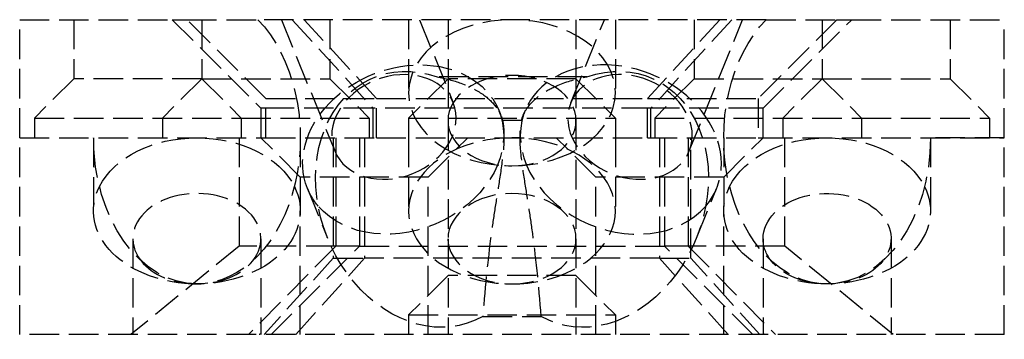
# Model space of a CAD drawing. Header units: millimetres. Extents: x -25 to 25, y -0.2 to 16.
import ezdxf

# ---------------------------------------------------------------- set-up
doc = ezdxf.new("R2010")
doc.units = ezdxf.units.MM
doc.header["$LTSCALE"] = 10
doc.linetypes.add('ALLCAD_Strich', pattern=[0.2, 0.15, -0.05])
doc.layers.add('BESCH_KONT_sich_schn_grun_2d', color=10, linetype='Continuous')

msp = doc.modelspace()

# ---------------------------------------------------------------- linework, layer by layer
at = {"layer": 'BESCH_KONT_sich_schn_grun_2d', "linetype": 'ALLCAD_Strich'}
for p, q in [((-24.99999999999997, 10), (-24.99999999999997, 16)), ((-24.99999999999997, 16), (-17.24999999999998, 16)), ((-22.24999999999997, 16), (-22.24999999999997, 13)), ((-17.24999999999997, 16), (-16.5, 16)), ((-17.24999999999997, 16), (-12.74999999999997, 11.50000000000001)), ((-12.49999999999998, 11.99999999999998), (-16.5, 15.99999999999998)), ((-16.5, 15.99999999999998), (-12.90767078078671, 15.99999999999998)), ((-15.74999999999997, 16), (-15.74999999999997, 13)), ((12.90767078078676, 16), (-12.9076707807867, 15.99999999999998)), ((-11.7098453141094, 15.99999999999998), (-9.004158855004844, 9.329437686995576)), ((-11.15587484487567, 16), (-7.057798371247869, 11.5)), ((-6.88306408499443, 11.99999999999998), (-10.55403159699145, 15.99999999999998)), ((-9.249999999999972, 16), (-9.249999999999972, 13)), ((-5.25, 15.99999999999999), (-5.25, 12.28768939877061)), ((-4.695492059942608, 15.99999999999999), (-2.980795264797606, 11.77261002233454)), ((-3.25, 16), (-3.25, 13)), ((2.98079526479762, 11.77261002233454), (4.695492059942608, 16)), ((3.25, 16), (3.25, 13)), ((5.25, 15.99999999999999), (5.25, 12.28768939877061)), ((10.55403159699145, 16), (6.883064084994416, 12)), ((11.15587484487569, 16), (7.057798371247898, 11.5)), ((9.00415885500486, 9.329437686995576), (11.70984531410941, 16)), ((9.250000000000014, 16), (9.250000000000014, 13)), ((16.5, 16), (12.50000000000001, 12)), ((12.75000000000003, 11.49999999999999), (17.25000000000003, 16)), ((12.90767078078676, 16), (16.5, 16)), ((15.75000000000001, 16), (15.75000000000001, 13)), ((16.5, 16), (17.25000000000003, 16)), ((17.25000000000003, 16), (25.00000000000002, 16)), ((22.25000000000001, 16), (22.25000000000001, 13)), ((25.00000000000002, 10), (25.00000000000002, 16)), ((-22.24999999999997, 12.99999999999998), (-24.24999999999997, 11)), ((-15.74999999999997, 12.99999999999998), (-22.24999999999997, 12.99999999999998)), ((-15.74999999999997, 12.99999999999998), (-17.74999999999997, 11)), ((-15.74999999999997, 12.99999999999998), (-13.74999999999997, 11)), ((-15.74999999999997, 12.99999999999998), (-9.249999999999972, 12.99999999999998)), ((-9.249999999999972, 12.99999999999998), (-7.249999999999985, 11)), ((-3.25, 12.99999999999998), (-5.25, 11)), ((-3.25, 13), (-3.25, 10.87347583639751)), ((3.25, 12.99999999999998), (-3.25, 12.99999999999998)), ((3.25, 13), (3.25, 10.87347583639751)), ((3.25, 12.99999999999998), (5.25, 11)), ((9.250000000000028, 12.99999999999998), (7.250000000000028, 11)), ((9.250000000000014, 12.99999999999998), (15.75000000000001, 12.99999999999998)), ((15.75000000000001, 12.99999999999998), (13.75000000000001, 11)), ((15.75000000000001, 12.99999999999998), (17.75000000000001, 11)), ((15.75000000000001, 12.99999999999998), (22.25000000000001, 12.99999999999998)), ((22.25000000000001, 12.99999999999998), (24.25000000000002, 11)), ((-12.5, 11.99999999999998), (-6.88306408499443, 11.99999999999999)), ((-12.5, 9.999999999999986), (-12.5, 11.99999999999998)), ((-6.88306408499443, 11.99999999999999), (6.88306408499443, 12)), ((-6.88306408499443, 9.999999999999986), (-6.88306408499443, 11.99999999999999)), ((6.88306408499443, 12), (12.5, 12)), ((6.88306408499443, 10), (6.883064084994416, 12)), ((12.50000000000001, 12), (12.50000000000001, 10)), ((-12.49999999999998, 11.5), (-12.74999999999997, 11.5)), ((-12.74999999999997, 11.50000000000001), (-12.74999999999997, 10)), ((-7.057798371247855, 11.5), (-12.49999999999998, 11.5)), ((7.057798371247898, 11.49999999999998), (-7.057798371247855, 11.49999999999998)), ((-7.057798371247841, 10), (-7.057798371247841, 11.5)), ((-0.6621491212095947, 11.37720248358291), (-0.559086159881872, 11.12311247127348)), ((0.5590874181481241, 11.12311557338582), (0.6621491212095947, 11.3772024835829)), ((7.057798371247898, 10), (7.057798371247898, 11.5)), ((12.5, 11.49999999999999), (7.057798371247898, 11.49999999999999)), ((12.75000000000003, 11.49999999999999), (12.5, 11.49999999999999)), ((12.75000000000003, 10), (12.75000000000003, 11.49999999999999)), ((-24.24999999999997, 11), (-24.24999999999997, 10)), ((-24.24999999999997, 11), (-13.74999999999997, 11)), ((-17.74999999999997, 11), (-17.74999999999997, 10)), ((-13.74999999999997, 11), (-13.74999999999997, 10)), ((-13.74999999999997, 11), (-7.249999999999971, 11)), ((-7.249999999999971, 11), (-7.249999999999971, 10)), ((-5.25, 11), (-5.25, 10)), ((-5.25, 11), (5.25, 11)), ((-3.25, 10.87347583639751), (-3.25, -1.42e-14)), ((3.25, 10.87347583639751), (3.25, -1.42e-14)), ((5.25, 11), (5.25, 10)), ((7.250000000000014, 11), (7.250000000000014, 10)), ((7.250000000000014, 11), (17.75000000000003, 11)), ((13.75000000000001, 11), (13.75000000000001, 10)), ((17.75000000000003, 11), (17.75000000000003, 10)), ((17.75000000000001, 11), (24.25000000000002, 11)), ((24.25000000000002, 11), (24.25000000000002, 10)), ((10.75000000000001, 10.00000000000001), (10.75000000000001, 6.287689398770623)), ((-24.99999999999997, 10), (-12.74999999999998, 10)), ((-25.00000000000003, 9.999999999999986), (-21.24999999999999, 9.999999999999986)), ((-25.00000000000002, -1.42e-14), (-25.00000000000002, 9.999999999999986)), ((-21.25, 10), (-21.25, 6.287689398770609)), ((-13.85436542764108, 9.999999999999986), (-13.85436542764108, 4.500000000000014)), ((-10.75000000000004, 7.999999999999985), (-12.75000000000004, 9.999999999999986)), ((-12.74999999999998, 9.999999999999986), (-12.5, 9.999999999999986)), ((-12.5, 9.999999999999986), (-6.88306408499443, 9.999999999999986)), ((-10.74999999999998, 10), (-10.74999999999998, 6.287689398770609)), ((-9.08252597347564, 10), (-9.08252597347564, 3.887143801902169)), ((-8.952912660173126, 9.999999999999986), (-8.952912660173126, 4.500000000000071)), ((-7.739378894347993, 9.999999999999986), (-7.739378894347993, 4.499999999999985)), ((-7.489721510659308, 10), (-7.489721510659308, 3.887143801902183)), ((-6.88306408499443, 9.999999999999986), (6.88306408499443, 10)), ((-5.250000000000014, 10), (-5.250000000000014, 6.287689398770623)), ((-4.250000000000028, 8), (-2.250000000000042, 9.999999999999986)), ((4.249999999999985, 8), (2.249999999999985, 10)), ((5.249999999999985, 10), (5.249999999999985, 6.287689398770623)), ((6.88306408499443, 10), (12.5, 10)), ((7.489721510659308, 10), (7.489721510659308, 3.887143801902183)), ((7.739378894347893, 10), (7.739378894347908, 4.5)), ((8.952912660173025, 10), (8.952912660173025, 4.499999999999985)), ((9.082525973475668, 3.887143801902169), (9.082525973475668, 10)), ((10.75, 8), (12.75, 10)), ((12.50000000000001, 10), (12.75000000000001, 10)), ((12.75000000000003, 10), (25.00000000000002, 10)), ((13.85436542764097, 4.499999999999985), (13.85436542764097, 10)), ((21.25000000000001, 10), (21.25000000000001, 6.287689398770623)), ((25.00000000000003, 10), (21.25000000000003, 10)), ((25.00000000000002, 0), (25.00000000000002, 10)), ((-4.250000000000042, 8), (-10.75000000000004, 8)), ((-4.250000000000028, 0), (-4.250000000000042, 8)), ((4.25, 0), (4.25, 8)), ((10.75, 8), (4.25, 8)), ((-10.39219799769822, 7.430539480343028), (-9.365024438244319, 4.898159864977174)), ((9.365024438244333, 4.898159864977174), (10.39219799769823, 7.430539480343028)), ((-10.75000000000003, 0), (-10.75000000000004, 6.287689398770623)), ((10.75, 0), (10.75, 6.287689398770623)), ((-13.85436542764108, 4.500000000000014), (-19.34785107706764, -1.42e-14)), ((-19.25, 4.873475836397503), (-19.25, -1.42e-14)), ((-8.952912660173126, 4.500000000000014), (-13.85436542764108, 4.500000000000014)), ((-8.952912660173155, 4.500000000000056), (-13.37921364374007, -1.42e-14)), ((-12.75, 4.873475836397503), (-12.75, -1.42e-14)), ((-7.739378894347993, 4.500000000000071), (-8.952912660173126, 4.500000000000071)), ((-7.739378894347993, 4.500000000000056), (7.739378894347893, 4.500000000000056)), ((8.952912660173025, 4.500000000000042), (7.739378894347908, 4.500000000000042)), ((8.952912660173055, 4.500000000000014), (13.37921364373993, 0)), ((12.75000000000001, 4.873475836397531), (12.75000000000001, 0)), ((19.25000000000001, 4.873475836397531), (19.25000000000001, 0)), ((-12.23321180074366, -1.42e-14), (-7.739378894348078, 4.499999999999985)), ((12.2332118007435, 0), (7.739378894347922, 4.5)), ((13.85436542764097, 4.5), (8.952912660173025, 4.499999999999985)), ((19.3478510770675, 0), (13.85436542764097, 4.5)), ((-9.082525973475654, 3.887143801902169), (-12.58732918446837, 0)), ((-10.98492488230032, 0), (-7.489721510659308, 3.887143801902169)), ((-9.08252597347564, 3.887143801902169), (-7.489721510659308, 3.887143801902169)), ((7.489721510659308, 3.887143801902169), (-7.489721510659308, 3.887143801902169)), ((7.489721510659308, 3.887143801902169), (9.082525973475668, 3.887143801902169)), ((10.98492488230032, 0), (7.489721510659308, 3.887143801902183)), ((12.58732918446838, 0), (9.082525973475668, 3.887143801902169)), ((-3.25, 2.999999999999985), (-5.25, 1)), ((3.25, 2.999999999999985), (-3.25, 2.999999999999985)), ((3.25, 2.999999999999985), (5.25, 1)), ((-5.25, 1), (-5.25, 0)), ((-5.25, 1), (5.25, 1)), ((5.25, 1), (5.25, 0)), ((25.00000000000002, 0), (-25.00000000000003, -1.42e-14)), ((-0.0098449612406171, 0.0050000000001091), (-0.0098449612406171, 1.137e-13)), ((-0.0071317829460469, 0.0050000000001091), (-0.0098449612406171, 0.0050000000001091)), ((-0.0081395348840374, 0.0050000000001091), (-0.0081395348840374, 1.137e-13)), ((-0.0071317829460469, 0.0050000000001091), (-0.0071317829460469, 1.137e-13)), ((-0.0063565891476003, 0.0050000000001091), (-0.0071317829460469, 0.0050000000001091)), ((-0.0069767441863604, 0.0050000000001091), (-0.0069767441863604, 1.137e-13)), ((-0.0065116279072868, 0.0050000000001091), (-0.0065116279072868, 1.137e-13)), ((-0.0063565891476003, 0.0050000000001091), (-0.0036434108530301, 0.0050000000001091)), ((-0.0063565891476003, 0.0050000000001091), (-0.0063565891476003, 1.137e-13)), ((-0.0053488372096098, 0.0050000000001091), (-0.0053488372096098, 1.137e-13)), ((-0.0036434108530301, 0.0050000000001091), (-0.0036434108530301, 1.137e-13)), ((-0.0027131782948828, 0.0050000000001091), (-0.0027131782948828, 1.137e-13)), ((0.0010077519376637, 0.0050000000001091), (-0.0027131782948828, 0.0050000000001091)), ((-0.0010077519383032, 0.0050000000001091), (-0.0010077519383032, 1.137e-13)), ((-0.0009871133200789, 1.137e-13), (-0.0009871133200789, 0.0050000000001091)), ((0.0005632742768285, 0.0050000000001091), (0.0005632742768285, 1.137e-13)), ((0.0010077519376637, 0.0050000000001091), (0.0010077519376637, 1.137e-13)), ((0.0010077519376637, 0.0050000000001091), (0.0031782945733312, 0.0050000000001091)), ((0.0014935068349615, 0.0050000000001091), (0.0014935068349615, 1.137e-13)), ((0.0031782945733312, 0.0050000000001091), (0.0031782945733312, 1.137e-13)), ((0.003953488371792, 0.0050000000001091), (0.003953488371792, 1.137e-13)), ((0.0066666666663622, 0.0050000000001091), (0.003953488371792, 0.0050000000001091)), ((0.0056589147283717, 0.0050000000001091), (0.0056589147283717, 1.137e-13)), ((0.0066666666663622, 0.0050000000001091), (0.0066666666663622, 1.137e-13)), ((0.0074418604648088, 0.0050000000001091), (0.0066666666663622, 0.0050000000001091)), ((0.0068217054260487, 0.0050000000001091), (0.0068217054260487, 1.137e-13)), ((0.0072868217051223, 0.0050000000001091), (0.0072868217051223, 1.137e-13)), ((0.0074418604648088, 0.0050000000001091), (0.010155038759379, 0.0050000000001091)), ((0.0074418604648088, 0.0050000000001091), (0.0074418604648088, 1.137e-13)), ((0.0084496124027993, 0.0050000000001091), (0.0084496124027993, 1.137e-13)), ((0.010155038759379, 0.0050000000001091), (0.010155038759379, 1.137e-13))]:
    msp.add_line(p, q, dxfattribs=at)
at = {"layer": 'BESCH_KONT_sich_schn_grun_2d', "linetype": 'ALLCAD_Strich', "extrusion": (0, 0, -1)}
for centre, major_axis, ratio, start_param, end_param in [((-16, 10.00000000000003), (3.3e-15, -7.424621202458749), 0.7071067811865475, -2.511753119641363, -1.7e-15), ((0, 12.28768939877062), (5.25, 2.3e-15), 0.7071067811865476, -1.570796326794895, 4.71238898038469), ((16.00000000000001, 10), (3.3e-15, -7.424621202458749), 0.7071067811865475, -1.8e-15, 2.511753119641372), ((-5.527173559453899, 9.403870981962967), (-4.865024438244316, -1.973331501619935), 0.7854191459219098, 0, 3.179456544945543), ((-4.5, 6.871491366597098), (-2.512456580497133, 6.194176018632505), 0.7854191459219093, -3.247987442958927, 0.6040189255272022), ((-5.992477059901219, 10.55102385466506), (3.011681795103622, 1.221586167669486), 0.7854191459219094, -3.141592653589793, 3.141592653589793), ((5.992477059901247, 10.55102385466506), (-3.011681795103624, 1.221586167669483), 0.7854191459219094, -3.141592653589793, 3.141592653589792), ((0, 10.87347583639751), (3.25, 1.4e-15), 0.7071067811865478, -3.141592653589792, 3.141592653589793), ((-5.527173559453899, 9.403870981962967), (4.86502443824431, 1.973331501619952), 0.7854191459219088, 0.0378638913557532, 2.88596561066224), ((-16, 10.00000000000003), (3.3e-15, -7.424621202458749), 0.7071067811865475, -1.7e-15, 1.570796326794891), ((-15.99999999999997, 6.287689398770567), (-5.250000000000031, 3.62e-14), 0.7071067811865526, 0.3398369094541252, 1.570796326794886), ((-16.00000000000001, 6.287689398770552), (5.250000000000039, 8.5e-15), 0.7071067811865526, -1.570796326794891, -0.3398369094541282), ((-1.42e-14, 6.287689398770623), (5.25, 2.3e-15), 0.7071067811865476, -1.570796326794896, 4.71238898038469), ((16.00000000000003, 6.287689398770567), (-5.250000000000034, 2.73e-14), 0.7071067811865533, 0.3398369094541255, 1.570796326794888), ((15.99999999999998, 6.287689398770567), (5.250000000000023, 3e-15), 0.7071067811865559, -1.57079632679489, -0.3398369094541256), ((16.00000000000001, 10), (3.3e-15, -7.424621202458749), 0.7071067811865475, -1.570796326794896, -1.7e-15), ((-16, 6.287689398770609), (-5.249999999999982, -1.23e-14), 0.7071067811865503, -1.570796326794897, 0.33983690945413), ((-15.99999999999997, 6.287689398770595), (5.249999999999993, 1.91e-14), 0.7071067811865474, -0.3398369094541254, 1.570796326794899), ((16.00000000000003, 6.287689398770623), (-5.250000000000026, -3e-16), 0.7071067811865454, -1.570796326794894, 0.339836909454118), ((16, 6.287689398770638), (5.250000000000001, 1.53e-14), 0.7071067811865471, -0.3398369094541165, 1.570796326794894), ((-5.527173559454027, 9.403870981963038), (-4.865024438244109, -1.973331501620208), 0.785419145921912, -0.2556270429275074, 5.22e-14), ((-1.42e-14, 4.873475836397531), (3.25, 1.4e-15), 0.7071067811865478, -3.141592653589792, 3.141592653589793), ((16, 4.873475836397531), (-3.249999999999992, 0), 0.7071067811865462, 0, 3.650449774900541), ((16.00000000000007, 4.873475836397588), (-3.250000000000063, -9.39e-14), 0.7071067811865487, -0.5088571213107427, 1.29e-14), ((16.00000000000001, 4.87347583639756), (-3.250000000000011, 2.384e-13), 0.7071067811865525, -2.632735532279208, -0.5088571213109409)]:
    msp.add_ellipse(centre, major_axis=major_axis, ratio=ratio, start_param=start_param, end_param=end_param, dxfattribs=at)
at = {"layer": 'BESCH_KONT_sich_schn_grun_2d', "linetype": 'ALLCAD_Strich'}
for centre, major_axis, ratio, start_param, end_param in [((5.527173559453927, 9.403870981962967), (4.865024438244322, -1.973331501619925), 0.7854191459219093, -0.2556270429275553, 3.141592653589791), ((5.527173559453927, 9.403870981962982), (-4.865024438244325, 1.973331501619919), 0.7854191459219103, 0.0378666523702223, 2.885965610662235), ((5.52717355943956, 9.403870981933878), (-4.865024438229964, 1.97333150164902), 0.7854191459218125, -7.8275e-12, 0.0378666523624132), ((-16, 4.873475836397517), (3.249999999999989, -2.08e-14), 0.7071067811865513, -0.5088571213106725, 3.141592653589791), ((-15.99999999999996, 4.873475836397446), (-3.250000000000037, 6.04e-14), 0.7071067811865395, -2.49e-14, 0.5088571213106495), ((-16, 4.873475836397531), (3.250000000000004, 2.336e-13), 0.7071067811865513, -2.632735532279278, -0.5088571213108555), ((-16.00000000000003, -3.057765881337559), (3.247992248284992, 3.090263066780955), 0.0369614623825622, -0.1113913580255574, 0.1890483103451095), ((15.99999999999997, -3.057765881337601), (-3.247992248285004, 3.090263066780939), 0.0369614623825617, -0.1890483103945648, 0.1113913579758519)]:
    msp.add_ellipse(centre, major_axis=major_axis, ratio=ratio, start_param=start_param, end_param=end_param, dxfattribs=at)
at = {"layer": 'BESCH_KONT_sich_schn_grun_2d', "linetype": 'ALLCAD_Strich', "extrusion": (0, 0, -0.9999999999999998)}
msp.add_ellipse((4.500000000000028, 6.871491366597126), major_axis=(2.512456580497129, 6.19417601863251), ratio=0.7854191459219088, start_param=-0.6040189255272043, end_param=3.247987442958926, dxfattribs=at)
at = {"layer": 'BESCH_KONT_sich_schn_grun_2d', "linetype": 'ALLCAD_Strich'}
for points, knots in [([(-3.804787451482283, 13.09043125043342), (-3.373804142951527, 13.01507384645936), (-2.966001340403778, 12.90793306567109), (-2.59199136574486, 12.77113148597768), (-2.170191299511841, 12.61684973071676), (-1.799290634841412, 12.42774864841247), (-1.489232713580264, 12.21070791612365), (-1.200904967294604, 12.00887831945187), (-0.9696503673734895, 11.78604380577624), (-0.7979445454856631, 11.54928595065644), (-0.643366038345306, 11.33614422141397), (-0.5384480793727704, 11.11368320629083), (-0.4820427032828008, 10.88705716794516)], [0, 0, 0, 0, 0.136064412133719, 0.136064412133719, 0.136064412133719, 0.2895148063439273, 0.2895148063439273, 0.2895148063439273, 0.4322107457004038, 0.4322107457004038, 0.4322107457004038, 0.5606730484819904, 0.5606730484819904, 0.5606730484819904, 0.5606730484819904]), ([(0.4820427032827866, 10.88705716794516), (0.5275313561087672, 11.06982189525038), (0.6045976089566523, 11.24998278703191), (0.713967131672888, 11.42484202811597), (0.9035222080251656, 11.72790138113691), (1.18762407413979, 12.0110167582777), (1.561693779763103, 12.26018436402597), (1.794231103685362, 12.41507733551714), (2.058838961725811, 12.55501596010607), (2.351840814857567, 12.67725612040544), (2.787986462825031, 12.85921576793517), (3.278549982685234, 12.99841866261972), (3.804787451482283, 13.09043125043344)], [0, 0, 0, 0, 0.1036939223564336, 0.1036939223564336, 0.1036939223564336, 0.2834122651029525, 0.2834122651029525, 0.2834122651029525, 0.3951326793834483, 0.3951326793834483, 0.3951326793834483, 0.5614332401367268, 0.5614332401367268, 0.5614332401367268, 0.5614332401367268]), ([(-0.4820427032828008, 10.88705716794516), (-0.4518935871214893, 10.759622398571), (-0.4033318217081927, 10.43634648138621), (-0.4058223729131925, 9.497225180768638), (-0.587338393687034, 8.148049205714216), (-0.8164254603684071, 6.758632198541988), (-1.152672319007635, 4.513665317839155), (-1.364116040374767, 2.530780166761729), (-1.485113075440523, 0.9218971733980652)], [-0.099254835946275, -0.099254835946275, -0.099254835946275, -0.099254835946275, -0.0323807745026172, 0.0344932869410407, 0.1682414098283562, 0.3019895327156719, 0.4357376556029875, 0.8369820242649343, 0.8369820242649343, 0.8369820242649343, 0.8369820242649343]), ([(1.485113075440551, 0.9218971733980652), (1.364116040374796, 2.530780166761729), (1.152672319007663, 4.513665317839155), (0.8164254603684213, 6.758632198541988), (0.5873383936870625, 8.148049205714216), (0.4058223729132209, 9.497225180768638), (0.403331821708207, 10.43634648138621), (0.4518935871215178, 10.759622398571), (0.482042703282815, 10.88705716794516)], [-0.8369820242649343, -0.8369820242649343, -0.8369820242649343, -0.8369820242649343, -0.4357376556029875, -0.3019895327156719, -0.1682414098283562, -0.0344932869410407, 0.0323807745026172, 0.099254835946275, 0.099254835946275, 0.099254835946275, 0.099254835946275]), ([(-1.485113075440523, 0.9218971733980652), (-0.9900753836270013, 0.9218971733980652), (-0.4950376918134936, 0.9218971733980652), (0.495037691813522, 0.9218971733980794), (0.990075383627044, 0.9218971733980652), (1.485113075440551, 0.9218971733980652)], [0, 0, 0, 0, 0.1485113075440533, 0.1485113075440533, 0.2970226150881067, 0.2970226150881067, 0.2970226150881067, 0.2970226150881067])]:
    msp.add_open_spline(points, degree=3, knots=knots, dxfattribs=at)
for points in [[(3.804787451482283, 13.09043125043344), (1.268262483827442, 13.09043125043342), (-1.268262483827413, 13.09043125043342), (-3.804787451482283, 13.09043125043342)], [(-0.4820427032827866, 10.88705716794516), (-0.1606809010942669, 10.88705716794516), (0.1606809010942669, 10.88705716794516), (0.4820427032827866, 10.88705716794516)]]:
    msp.add_open_spline(points, degree=3, dxfattribs=at)

doc.saveas('drawing.dxf')
